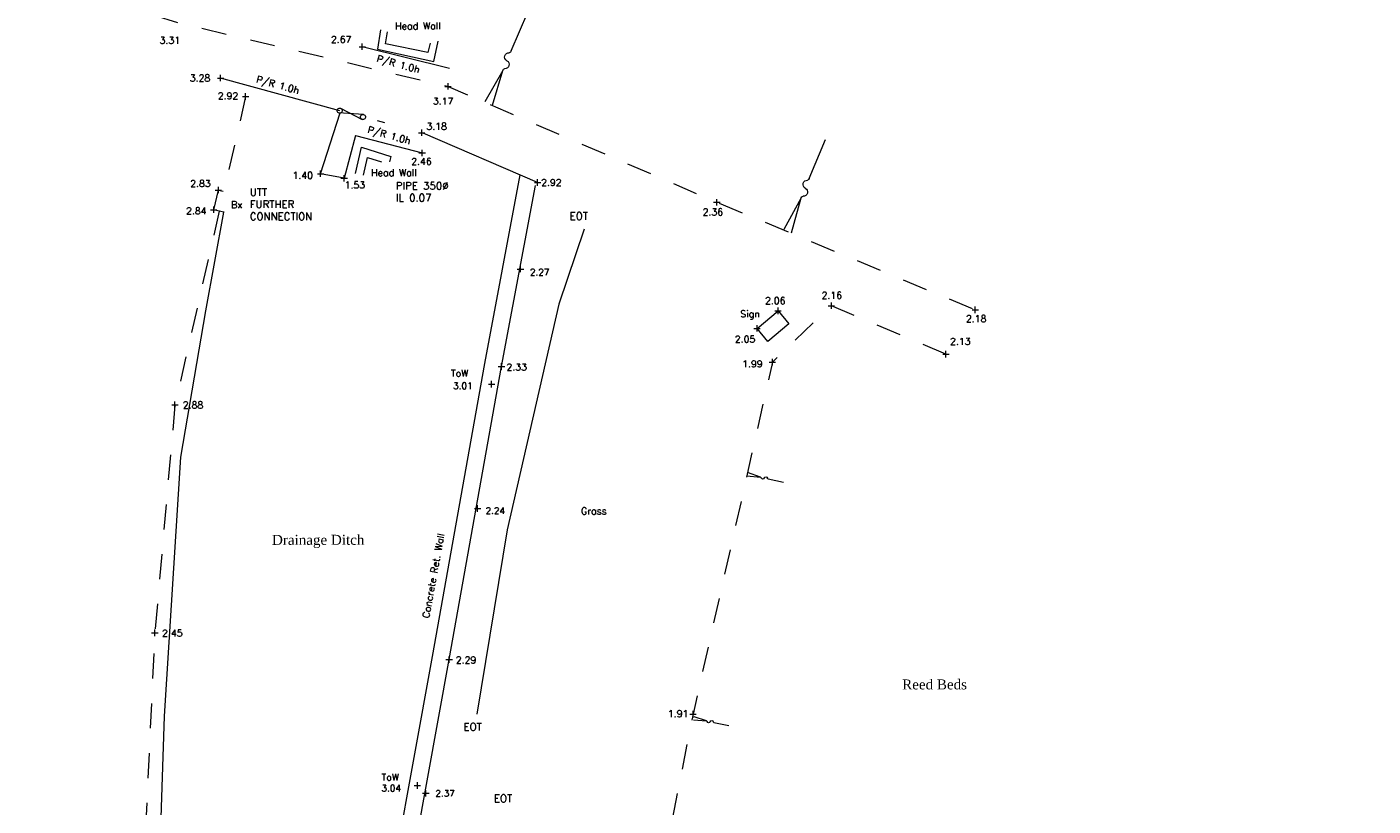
# Model space of a CAD drawing. Header units: metres. Extents: x 639013 to 639566, y 257273 to 257664.
# Tile 71 of 78: x 639327 to 639381, y 257520 to 257551. Entities that reach past the tile are written whole.
import ezdxf
from ezdxf.enums import TextEntityAlignment as Align
from ezdxf.lldxf.tags import DXFTag

# ---------------------------------------------------------------- set-up
doc = ezdxf.new("R2010")
doc.units = ezdxf.units.M
for name, pattern in [('65208756-SWE-ZZ-XX-M-C-0002-FC06T002$0$03', [3, 1, -1, 1]), ('65208756-SWE-ZZ-XX-M-C-0002-FC06T002$0$18', [13.5, 5, -1.6, 0.3, -1.6, 5]), ('65208756-SWE-ZZ-XX-M-C-0002-FC06T002$0$DASHMIN', [0.42, 0.28, -0.14])]:
    doc.linetypes.add(name, pattern=pattern)
for name, color, linetype, lineweight in [('65208756-SWE-ZZ-XX-M-C-0002-FC06T002$0$0not0', 253, 'Continuous', 0), ('65208756-SWE-ZZ-XX-M-C-0002-FC06T002$0$Service_Electric', 253, '65208756-SWE-ZZ-XX-M-C-0002-FC06T002$0$ELEC', 0), ('65208756-SWE-ZZ-XX-M-C-0002-FC06T002$0$Service_Unidentified', 253, '65208756-SWE-ZZ-XX-M-C-0002-FC06T002$0$DASHMIN', 0), ('65208756-SWE-ZZ-XX-M-C-0002-FC06T002$0$SS_BANK_TOP', 253, '65208756-SWE-ZZ-XX-M-C-0002-FC06T002$0$03', 0), ('65208756-SWE-ZZ-XX-M-C-0002-FC06T002$0$SS_DETAIL', 253, '65208756-SWE-ZZ-XX-M-C-0002-FC06T002$0$03', 0), ('65208756-SWE-ZZ-XX-M-C-0002-FC06T002$0$SS_DETAIL_SOLID', 253, 'Continuous', 0), ('65208756-SWE-ZZ-XX-M-C-0002-FC06T002$0$SS_FENCE', 253, '65208756-SWE-ZZ-XX-M-C-0002-FC06T002$0$18', 0), ('65208756-SWE-ZZ-XX-M-C-0002-FC06T002$0$SS_GATE', 253, 'Continuous', 0), ('65208756-SWE-ZZ-XX-M-C-0002-FC06T002$0$SS_SLOPE', 253, 'Continuous', 0), ('65208756-SWE-ZZ-XX-M-C-0002-FC06T002$0$SS_Text_bold', 253, 'Continuous', 0), ('65208756-SWE-ZZ-XX-M-C-0002-FC06T002$0$SS_TEXT_GEN', 253, 'Continuous', 0), ('65208756-SWE-ZZ-XX-M-C-0002-FC06T002$0$SS_TXT_DRAIN', 253, 'Continuous', 0), ('65208756-SWE-ZZ-XX-M-C-0002-FC06T002$0$SS_TXT_LEV_BANK', 253, 'Continuous', 0), ('65208756-SWE-ZZ-XX-M-C-0002-FC06T002$0$SS_TXT_LEV_GEN', 253, 'Continuous', 0), ('65208756-SWE-ZZ-XX-M-C-0002-FC06T002$0$SS_TXT_LEV_PNT', 253, 'Continuous', 0), ('65208756-SWE-ZZ-XX-M-C-0002-FC06T002$0$SS_TXT_LEV_WALL', 253, 'Continuous', 0), ('65208756-SWE-ZZ-XX-M-C-0002-FC06T002$0$SS_WALL', 253, 'Continuous', 0), ('65208756-SWE-ZZ-XX-M-C-0002-FC06T002$0$Text', 253, 'Continuous', 0)]:
    doc.layers.add(name, color=color, linetype=linetype, lineweight=lineweight)
doc.layers.add('Z-Xref', color=7, linetype='Continuous')
doc.styles.add('65208756-SWE-ZZ-XX-M-C-0002-FC06T002$0$ROMANS', font='ROMANS')
doc.styles.add('65208756-SWE-ZZ-XX-M-C-0002-FC06T002$0$Romantics', font='romantic.ttf')
doc.linetypes.add('65208756-SWE-ZZ-XX-M-C-0002-FC06T002$0$ELEC', pattern='A,0.4,-0.2,0.4,-0.2,["E",65208756-SWE-ZZ-XX-M-C-0002-FC06T002$0$ROMANS,S=0.3,R=0,X=0,Y=-0.15],-0.6', length=1.8)
tags = doc.linetypes.add('65208756-SWE-ZZ-XX-M-C-0002-FC06T002$0$ELEC A', pattern='A,0.4,-0.2,0.4,-0.2,["E(A)",65208756-SWE-ZZ-XX-M-C-0002-FC06T002$0$ROMANS,S=0.25,R=0,X=0,Y=-0.15],-1.5', length=2.7).pattern_tags.tags
tags[10] = DXFTag(74, 10)
tags = doc.linetypes.add('65208756-SWE-ZZ-XX-M-C-0002-FC06T002$0$UNIDENT EML B3', pattern='A,0.4,-0.2,0.4,-0.2,["EML(B3)",65208756-SWE-ZZ-XX-M-C-0002-FC06T002$0$ROMANS,S=0.25,R=0,X=0,Y=-0.15],-1.8', length=3).pattern_tags.tags
tags[10] = DXFTag(74, 10)

# ---------------------------------------------------------------- blocks, each defined once
blk = doc.blocks.new('65208756-SWE-ZZ-XX-M-C-0002-FC06T002')
at = {"layer": '65208756-SWE-ZZ-XX-M-C-0002-FC06T002$0$0not0', "linetype": 'Continuous'}
for p, q in [((639340.609, 257550.386), (639340.869, 257550.386)), ((639340.739, 257550.256), (639340.739, 257550.516)), ((639334.923, 257549.13), (639335.183, 257549.13)), ((639335.053, 257549), (639335.052, 257549.26)), ((639336.053, 257548.259), (639336.053, 257548.519)), ((639344.05, 257548.792), (639344.31, 257548.793)), ((639344.18, 257548.663), (639344.18, 257548.923)), ((639335.923, 257548.389), (639336.183, 257548.389)), ((639339.731, 257547.819), (639339.735, 257547.845)), ((639339.735, 257547.793), (639339.731, 257547.819)), ((639339.735, 257547.845), (639339.745, 257547.869)), ((639339.745, 257547.769), (639339.735, 257547.793)), ((639339.745, 257547.869), (639339.761, 257547.889)), ((639339.761, 257547.749), (639339.745, 257547.769)), ((639339.761, 257547.889), (639339.781, 257547.905)), ((639339.781, 257547.733), (639339.761, 257547.749)), ((639339.781, 257547.905), (639339.805, 257547.915)), ((639339.805, 257547.723), (639339.781, 257547.733)), ((639339.805, 257547.915), (639339.831, 257547.919)), ((639339.831, 257547.719), (639339.805, 257547.723)), ((639339.831, 257547.919), (639339.857, 257547.915)), ((639339.857, 257547.723), (639339.831, 257547.719)), ((639339.857, 257547.915), (639339.881, 257547.905)), ((639339.881, 257547.733), (639339.857, 257547.723)), ((639339.881, 257547.905), (639339.901, 257547.889)), ((639339.901, 257547.749), (639339.881, 257547.733)), ((639339.901, 257547.889), (639339.917, 257547.869)), ((639339.917, 257547.769), (639339.901, 257547.749)), ((639339.917, 257547.869), (639339.927, 257547.845)), ((639339.927, 257547.793), (639339.917, 257547.769)), ((639339.927, 257547.845), (639339.931, 257547.819)), ((639339.931, 257547.819), (639339.927, 257547.793)), ((639340.665, 257547.567), (639340.669, 257547.593)), ((639340.669, 257547.541), (639340.665, 257547.567)), ((639340.669, 257547.593), (639340.679, 257547.617)), ((639340.679, 257547.517), (639340.669, 257547.541)), ((639340.679, 257547.617), (639340.695, 257547.637)), ((639340.695, 257547.497), (639340.679, 257547.517)), ((639340.695, 257547.637), (639340.715, 257547.653)), ((639340.715, 257547.481), (639340.695, 257547.497)), ((639340.715, 257547.653), (639340.739, 257547.663)), ((639340.739, 257547.471), (639340.715, 257547.481)), ((639340.739, 257547.663), (639340.765, 257547.667)), ((639340.765, 257547.467), (639340.739, 257547.471)), ((639340.765, 257547.667), (639340.791, 257547.663)), ((639340.791, 257547.471), (639340.765, 257547.467)), ((639340.791, 257547.663), (639340.815, 257547.653)), ((639340.815, 257547.481), (639340.791, 257547.471)), ((639340.815, 257547.653), (639340.835, 257547.638)), ((639340.835, 257547.498), (639340.815, 257547.481)), ((639340.835, 257547.638), (639340.851, 257547.618)), ((639340.851, 257547.518), (639340.835, 257547.498)), ((639340.851, 257547.618), (639340.861, 257547.594)), ((639340.861, 257547.542), (639340.851, 257547.518)), ((639340.861, 257547.594), (639340.865, 257547.568)), ((639340.865, 257547.568), (639340.861, 257547.542)), ((639342.994, 257546.934), (639343.254, 257546.934)), ((639343.124, 257546.804), (639343.123, 257547.064)), ((639343.012, 257546.123), (639343.272, 257546.123)), ((639343.142, 257545.993), (639343.142, 257546.253)), ((639338.937, 257545.289), (639339.197, 257545.289)), ((639339.067, 257545.159), (639339.067, 257545.419)), ((639334.962, 257544.503), (639334.962, 257544.763)), ((639339.88, 257545.105), (639340.14, 257545.105)), ((639340.01, 257544.975), (639340.01, 257545.235)), ((639347.644, 257544.938), (639347.904, 257544.939)), ((639347.774, 257544.808), (639347.774, 257545.068)), ((639334.832, 257544.633), (639335.092, 257544.633)), ((639354.971, 257544.014), (639354.97, 257544.274)), ((639334.643, 257543.846), (639334.903, 257543.846)), ((639334.773, 257543.716), (639334.773, 257543.976)), ((639354.841, 257544.144), (639355.101, 257544.144)), ((639347.088, 257541.332), (639347.088, 257541.592)), ((639346.958, 257541.462), (639347.218, 257541.462)), ((639357.426, 257539.653), (639357.425, 257539.913)), ((639359.435, 257539.992), (639359.695, 257539.992)), ((639359.565, 257539.862), (639359.565, 257540.122)), ((639365.342, 257539.697), (639365.342, 257539.957)), ((639357.295, 257539.783), (639357.555, 257539.783)), ((639365.212, 257539.827), (639365.472, 257539.827)), ((639356.454, 257539.081), (639356.714, 257539.082)), ((639356.584, 257538.951), (639356.584, 257539.211)), ((639357.069, 257537.73), (639357.329, 257537.731)), ((639357.199, 257537.601), (639357.199, 257537.861)), ((639364.035, 257538.043), (639364.295, 257538.044)), ((639364.165, 257537.914), (639364.164, 257538.174)), ((639346.197, 257537.551), (639346.457, 257537.551)), ((639346.327, 257537.421), (639346.327, 257537.681)), ((639345.797, 257536.845), (639346.057, 257536.845)), ((639345.927, 257536.715), (639345.927, 257536.975)), ((639333.217, 257535.889), (639333.217, 257536.149)), ((639333.087, 257536.019), (639333.347, 257536.019)), ((639345.236, 257531.855), (639345.496, 257531.855)), ((639345.366, 257531.725), (639345.366, 257531.985)), ((639332.41, 257526.735), (639332.41, 257526.995)), ((639332.28, 257526.865), (639332.54, 257526.865)), ((639344.224, 257525.656), (639344.224, 257525.916)), ((639344.094, 257525.786), (639344.354, 257525.786)), ((639354.014, 257523.469), (639354.014, 257523.729)), ((639353.884, 257523.599), (639354.144, 257523.599)), ((639342.818, 257520.733), (639343.078, 257520.733)), ((639342.948, 257520.603), (639342.948, 257520.863)), ((639343.156, 257520.421), (639343.416, 257520.421)), ((639343.286, 257520.291), (639343.286, 257520.551))]:
    blk.add_line(p, q, dxfattribs=at)
at = {"layer": '65208756-SWE-ZZ-XX-M-C-0002-FC06T002$0$Service_Electric', "linetype": '65208756-SWE-ZZ-XX-M-C-0002-FC06T002$0$ELEC A'}
blk.add_lwpolyline([(639335.162, 257543.752), (639334.447, 257539.79), (639333.437, 257533.91), (639332.781, 257523.516), (639332.498, 257514.975), (639332.613, 257509.907), (639332.192, 257507.059)], dxfattribs=at)
at = {"layer": '65208756-SWE-ZZ-XX-M-C-0002-FC06T002$0$Service_Unidentified', "linetype": '65208756-SWE-ZZ-XX-M-C-0002-FC06T002$0$UNIDENT EML B3'}
blk.add_lwpolyline([(639349.642, 257543.062), (639348.625, 257540.053), (639346.554, 257530.991), (639345.339, 257523.596)], dxfattribs=at)
at = {"layer": '65208756-SWE-ZZ-XX-M-C-0002-FC06T002$0$SS_BANK_TOP', "flags": 128}
for points in [[(639308.997, 257564.503), (639311.709, 257559.145), (639323.135, 257554.552), (639333.402, 257551.336), (639344.18, 257548.793), (639354.971, 257544.144), (639365.342, 257539.827)], [(639336.053, 257548.389), (639335.18, 257544.581)], [(639334.999, 257543.792), (639333.217, 257536.019), (639332.41, 257526.865), (639331.72, 257512.343)], [(639364.165, 257538.044), (639359.565, 257539.992), (639357.199, 257537.731), (639354.014, 257523.599), (639351.053, 257508.763), (639347.79, 257493.852), (639345.466, 257479.384), (639343.346, 257462.675), (639343.176, 257451.736), (639341.686, 257440.782), (639343.075, 257435.51), (639347.956, 257431.124), (639354.267, 257428.504), (639369.227, 257425.796), (639378.389, 257424.727), (639384.985, 257426.306), (639390.421, 257430.322), (639392.802, 257435.589)]]:
    blk.add_lwpolyline(points, dxfattribs=at)
at = {"layer": '65208756-SWE-ZZ-XX-M-C-0002-FC06T002$0$SS_DETAIL', "flags": 128}
blk.add_lwpolyline([(639334.773, 257543.846), (639334.962, 257544.633), (639335.351, 257544.54), (639335.162, 257543.752), (639334.773, 257543.846)], dxfattribs=at)
at = {"layer": '65208756-SWE-ZZ-XX-M-C-0002-FC06T002$0$SS_DETAIL_SOLID', "flags": 128}
blk.add_lwpolyline([(639356.584, 257539.081), (639357.425, 257539.783), (639357.861, 257539.261), (639357.02, 257538.559), (639356.584, 257539.081)], dxfattribs=at)
at = {"layer": '65208756-SWE-ZZ-XX-M-C-0002-FC06T002$0$SS_FENCE'}
for p, q in [((639344.242, 257549.513), (639340.739, 257550.386)), ((639339.831, 257547.819), (639335.053, 257549.13)), ((639339.067, 257545.289), (639339.845, 257547.735)), ((639340.467, 257546.822), (639340.01, 257545.105)), ((639340.467, 257546.822), (639343.142, 257546.123)), ((639340.01, 257545.105), (639339.067, 257545.289))]:
    blk.add_line(p, q, dxfattribs=at)
at = {"layer": '65208756-SWE-ZZ-XX-M-C-0002-FC06T002$0$SS_FENCE', "flags": 128}
blk.add_lwpolyline([(639347.774, 257544.938), (639343.124, 257546.934), (639340.765, 257547.567)], dxfattribs=at)
at = {"layer": '65208756-SWE-ZZ-XX-M-C-0002-FC06T002$0$SS_GATE'}
for p, q in [((639340.791, 257547.663), (639339.781, 257547.733)), ((639339.857, 257547.915), (639340.739, 257547.471))]:
    blk.add_line(p, q, dxfattribs=at)
at = {"layer": '65208756-SWE-ZZ-XX-M-C-0002-FC06T002$0$SS_SLOPE'}
for p, q in [((639346.707, 257550.215), (639347.379, 257551.77)), ((639346.377, 257549.435), (639345.653, 257548.179)), ((639345.964, 257548.045), (639346.377, 257549.435)), ((639346.377, 257549.435), (639346.377, 257549.435)), ((639358.681, 257545.099), (639359.333, 257546.661)), ((639358.36, 257544.315), (639357.652, 257543.051)), ((639357.965, 257542.921), (639358.36, 257544.315)), ((639358.36, 257544.315), (639358.36, 257544.315)), ((639356.174, 257533.168), (639356.716, 257533.112)), ((639356.716, 257533.112), (639356.201, 257533.292)), ((639356.716, 257533.112), (639356.716, 257533.112)), ((639357.027, 257533.044), (639357.648, 257532.903)), ((639354.032, 257523.366), (639354.554, 257523.325)), ((639354.554, 257523.325), (639354.056, 257523.486)), ((639354.554, 257523.325), (639354.554, 257523.325)), ((639354.854, 257523.267), (639355.453, 257523.147))]:
    blk.add_line(p, q, dxfattribs=at)
at = {"layer": '65208756-SWE-ZZ-XX-M-C-0002-FC06T002$0$SS_SLOPE', "extrusion": (0, 0, -1)}
for centre, major_axis, start_param, end_param in [((639346.622, 257549.976), (0.109, -0.132), 1.179774, 3.904909), ((639346.624, 257550.231), (0.0541, -0.0652), 5.601384, 6.857797), ((639346.462, 257549.674), (0.109, -0.132), 4.321367, 7.046502), ((639346.46, 257549.419), (0.0541, -0.0652), 2.459792, 3.716204), ((639358.598, 257544.859), (0.111, -0.13), 1.179774, 3.904909), ((639358.597, 257545.114), (0.0549, -0.0645), 5.601384, 6.857797), ((639358.443, 257544.3), (0.0549, -0.0645), 2.459792, 3.716204), ((639358.442, 257544.555), (0.111, -0.13), 4.321367, 7.046502), ((639356.716, 257533.08), (-0.0203, -0.0245), 2.459792, 3.716204), ((639356.81, 257533.097), (-0.0412, -0.0496), 4.321367, 7.046502), ((639356.933, 257533.059), (-0.0412, -0.0496), 1.179774, 3.904909), ((639357.027, 257533.075), (-0.0203, -0.0245), 5.601384, 6.857797), ((639354.554, 257523.295), (-0.0189, -0.024), 2.459792, 3.716204), ((639354.644, 257523.313), (-0.0383, -0.0485), 4.321367, 7.046502), ((639354.763, 257523.279), (-0.0383, -0.0485), 1.179774, 3.904909), ((639354.853, 257523.298), (-0.0189, -0.024), 5.601384, 6.857797)]:
    blk.add_ellipse(centre, major_axis=major_axis, ratio=1, start_param=start_param, end_param=end_param, dxfattribs=at)
at = {"layer": '65208756-SWE-ZZ-XX-M-C-0002-FC06T002$0$SS_WALL', "flags": 128}
for points in [[(639341.464, 257551.058), (639341.342, 257550.288), (639343.615, 257549.794), (639343.781, 257550.604)], [(639343.458, 257550.533), (639343.369, 257550.154), (639341.671, 257550.503), (639341.752, 257550.981)], [(639340.469, 257545.296), (639340.71, 257546.356), (639341.877, 257545.98), (639341.825, 257545.77)], [(639340.781, 257545.225), (639340.945, 257545.944), (639341.505, 257545.764)], [(639340.713, 257510.273), (639341.375, 257513.893), (639343.555, 257525.906), (639345.658, 257537.674), (639347.076, 257545.238)], [(639341.382, 257510.151), (639342.044, 257513.771), (639344.224, 257525.786), (639346.327, 257537.551), (639347.69, 257544.821)]]:
    blk.add_lwpolyline(points, dxfattribs=at)
at = {"layer": '65208756-SWE-ZZ-XX-M-C-0002-FC06T002$0$Service_Electric', "style": '65208756-SWE-ZZ-XX-M-C-0002-FC06T002$0$ROMANS'}
for s, p in [('UTT', (639336.221, 257544.4)), ('FURTHER', (639336.221, 257543.914)), ('CONNECTION', (639336.221, 257543.428))]:
    blk.add_text(s, height=0.3, dxfattribs=at).set_placement(p)
at = {"layer": '65208756-SWE-ZZ-XX-M-C-0002-FC06T002$0$Service_Unidentified', "style": '65208756-SWE-ZZ-XX-M-C-0002-FC06T002$0$ROMANS'}
for p in [(639349.061, 257543.44), (639344.801, 257522.942), (639346.021, 257520.068)]:
    blk.add_text('EOT', height=0.3, dxfattribs=at).set_placement(p)
at = {"layer": '65208756-SWE-ZZ-XX-M-C-0002-FC06T002$0$SS_Text_bold', "style": '65208756-SWE-ZZ-XX-M-C-0002-FC06T002$0$Romantics'}
for s, p in [('Drainage Ditch', (639337.114, 257530.394)), ('Reed Beds', (639362.409, 257524.591))]:
    blk.add_text(s, height=0.4, rotation=0.0408, dxfattribs=at).set_placement(p)
at = {"layer": '65208756-SWE-ZZ-XX-M-C-0002-FC06T002$0$SS_TEXT_GEN', "style": '65208756-SWE-ZZ-XX-M-C-0002-FC06T002$0$ROMANS'}
for s, rotation, p in [('Head Wall', 0.0408, (639342.056, 257551.083)), ('P/R 1.0h', 344.6572, (639341.291, 257549.789)), ('P/R 1.0h', 344.6572, (639336.454, 257548.957)), ('P/R 1.0h', 344.6572, (639340.924, 257546.936)), ('Head Wall', 0.0408, (639341.093, 257545.192)), ('Bx', 0.0408, (639335.47, 257543.908)), ('Sign', 0.0408, (639355.909, 257539.526)), ('Grass', 0.0408, (639349.516, 257531.614)), ('Concrete Ret. Wall', 79.6947, (639343.419, 257527.433))]:
    blk.add_text(s, height=0.278, rotation=rotation, dxfattribs=at).set_placement(p)
at = {"layer": '65208756-SWE-ZZ-XX-M-C-0002-FC06T002$0$SS_TXT_DRAIN', "style": '65208756-SWE-ZZ-XX-M-C-0002-FC06T002$0$ROMANS'}
for p in [(639344.298, 257537.063), (639341.513, 257520.85)]:
    blk.add_text('ToW', height=0.274, dxfattribs=at).set_placement(p, align=Align.BOTTOM_LEFT)
at = {"layer": '65208756-SWE-ZZ-XX-M-C-0002-FC06T002$0$SS_TXT_LEV_BANK', "style": '65208756-SWE-ZZ-XX-M-C-0002-FC06T002$0$ROMANS'}
for s, p in [('3.31', (639332.603, 257550.503)), ('2.92', (639334.938, 257548.276)), ('3.17', (639343.572, 257548.065)), ('2.36', (639354.398, 257543.614)), ('2.16', (639359.174, 257540.268)), ('2.18', (639364.968, 257539.334)), ('2.13', (639364.33, 257538.421)), ('1.99', (639355.987, 257537.519)), ('2.88', (639333.533, 257535.867)), ('2.45', (639332.703, 257526.713)), ('1.91', (639353.005, 257523.48))]:
    blk.add_text(s, height=0.274, rotation=0.0408, dxfattribs=at).set_placement(p)
at = {"layer": '65208756-SWE-ZZ-XX-M-C-0002-FC06T002$0$SS_TXT_LEV_GEN', "style": '65208756-SWE-ZZ-XX-M-C-0002-FC06T002$0$ROMANS'}
for s, p in [('2.67', (639339.481, 257550.539)), ('3.28', (639333.815, 257548.996)), ('3.18', (639343.312, 257547.053)), ('2.46', (639342.703, 257545.644)), ('1.40', (639337.937, 257545.087)), ('2.83', (639333.832, 257544.759)), ('1.53', (639340.03, 257544.702)), ('2.92', (639347.917, 257544.798)), ('2.84', (639333.665, 257543.66)), ('2.06', (639356.903, 257540.055)), ('2.05', (639355.692, 257538.512)), ('2.33', (639346.525, 257537.39)), ('2.29', (639344.492, 257525.632))]:
    blk.add_text(s, height=0.274, rotation=0.0408, dxfattribs=at).set_placement(p)
at = {"layer": '65208756-SWE-ZZ-XX-M-C-0002-FC06T002$0$SS_TXT_LEV_PNT', "style": '65208756-SWE-ZZ-XX-M-C-0002-FC06T002$0$ROMANS'}
for s, p in [('2.27', (639347.467, 257541.128)), ('2.24', (639345.686, 257531.557)), ('2.37', (639343.67, 257520.212))]:
    blk.add_text(s, height=0.26, dxfattribs=at).set_placement(p, align=Align.BOTTOM_LEFT)
at = {"layer": '65208756-SWE-ZZ-XX-M-C-0002-FC06T002$0$SS_TXT_LEV_WALL', "style": '65208756-SWE-ZZ-XX-M-C-0002-FC06T002$0$ROMANS'}
for s, p in [('3.01', (639344.384, 257536.568)), ('3.04', (639341.51, 257520.42))]:
    blk.add_text(s, height=0.26, dxfattribs=at).set_placement(p, align=Align.BOTTOM_LEFT)
at = {"layer": '65208756-SWE-ZZ-XX-M-C-0002-FC06T002$0$Text', "style": '65208756-SWE-ZZ-XX-M-C-0002-FC06T002$0$ROMANS'}
for s, p in [('PIPE 350%%C', (639342.084, 257544.656)), ('IL 0.07', (639342.089, 257544.175))]:
    blk.add_text(s, height=0.3, dxfattribs=at).set_placement(p)

msp = doc.modelspace()

# ---------------------------------------------------------------- block references
at = {"layer": 'Z-Xref', "linetype": 'Continuous'}
msp.add_blockref('65208756-SWE-ZZ-XX-M-C-0002-FC06T002', (0, 0), dxfattribs=at)

doc.saveas('drawing.dxf')
